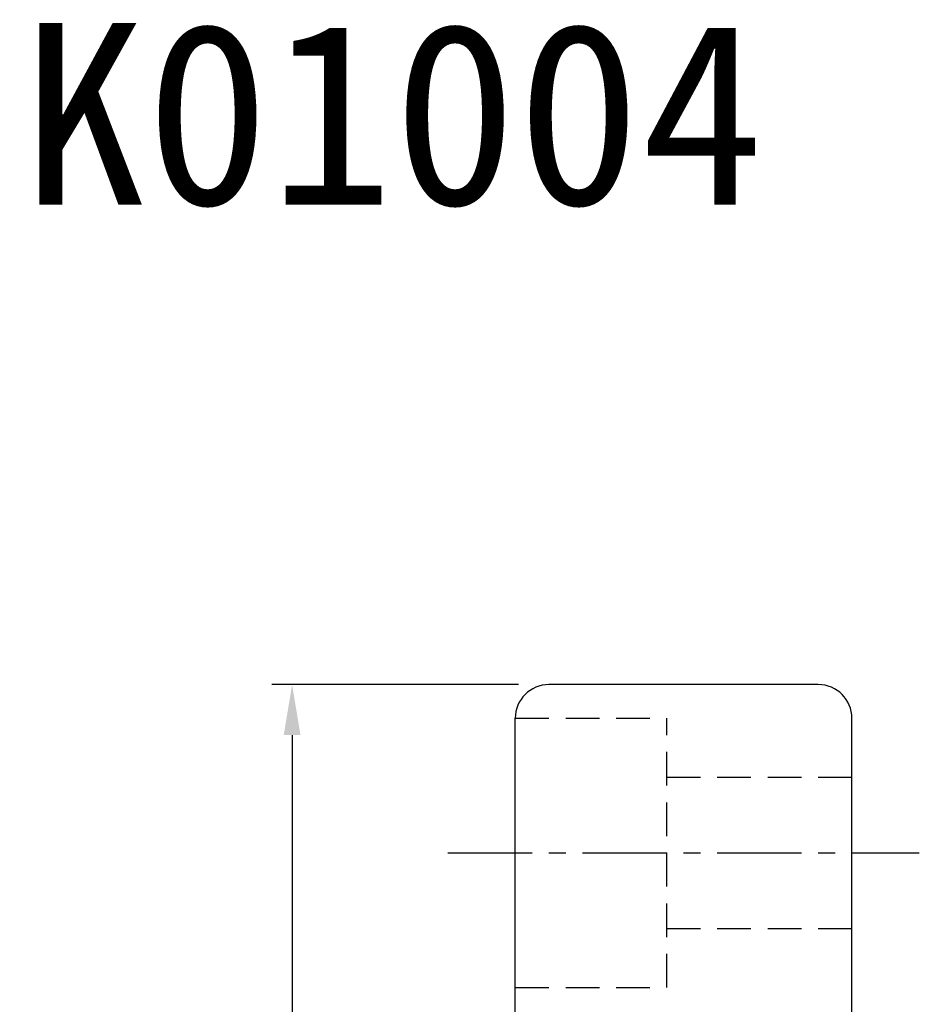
# Model space of a CAD drawing. Extents: x -456 to 346, y -296 to 220.
# Tile 62 of 62: x 46 to 72, y 68 to 98. Entities that reach past the tile are written whole.
import ezdxf

# ---------------------------------------------------------------- set-up
doc = ezdxf.new("R2010")
doc.units = 0
doc.header["$LTSCALE"] = 2
doc.header["$MEASUREMENT"] = 0
doc.header["$PDMODE"] = 2
doc.linetypes.add('CENTER', pattern=[2, 1.25, -0.25, 0.25, -0.25])
doc.linetypes.add('DASHED', pattern=[0.75, 0.5, -0.25])
doc.layers.get('DEFPOINTS').update_dxf_attribs({"linetype": 'CONTINUOUS'})
for name, color, linetype in [('CL', 1, 'CENTER'), ('DIM', 4, 'CONTINUOUS'), ('HID', 2, 'DASHED'), ('OUT', 3, 'CONTINUOUS')]:
    doc.layers.add(name, color=color, linetype=linetype)
doc.styles.add('DIM-7', font='SIMPLEX.shx', dxfattribs={"width": 0.7, "bigfont": 'chineset.shx'})
doc.styles.add('T', font='kaiu.ttf')
doc.dimstyles.new('CNS', dxfattribs={"dimtxt": 3.5, "dimasz": 2.5, "dimexe": 1, "dimexo": 1.5, "dimgap": 0.09, "dimtad": 0, "dimdsep": 46, "dimtxsty": 'DIM-7', "dimcen": 0.09, "dimclrd": 1, "dimclre": 1, "dimclrt": 4, "dimadec": 0, "dimazin": 0, "dimtfac": 1, "dimtix": 1, "dimtmove": 2, "dimatfit": 3, "dimfxl": 1, "dimtvp": 0.971429, "dimtolj": 1, "dimarcsym": 0})

# ---------------------------------------------------------------- blocks, each defined once
blk = doc.blocks.new('*D6')
at = {"layer": 'DEFPOINTS', "color": 0, "linetype": 'Continuous', "transparency": 16777216}
for p in [(61.299, 77.961), (53.671, 31.961), (61.299, 31.961)]:
    blk.add_point(p, dxfattribs=at)
at = {"layer": 'DIM', "color": 0, "linetype": 'Continuous', "lineweight": -2, "transparency": 16777216}
for p, q in [((60.399, 77.961), (53.071, 77.961)), ((53.671, 76.461), (53.671, 33.461)), ((60.399, 31.961), (53.071, 31.961))]:
    blk.add_line(p, q, dxfattribs=at)
at = {"layer": 'DIM', "color": 0, "linetype": 'Continuous', "transparency": 16777216}
for points in [[(53.421, 76.461), (53.921, 76.461), (53.671, 77.961)], [(53.421, 33.461), (53.921, 33.461), (53.671, 31.961)]]:
    blk.add_solid(points, dxfattribs=at)
at = {"layer": 'DIM', "color": 0, "linetype": 'Continuous', "transparency": 16777216, "insert": (52.141, 54.961), "char_height": 2.1, "attachment_point": 5, "rotation": 90, "style": 'DIM-7'}
blk.add_mtext('\\A1;%%C46', dxfattribs=at)

msp = doc.modelspace()

# ---------------------------------------------------------------- linework, layer by layer
at = {"layer": 'CL', "color": 0, "linetype": 'CENTER'}
msp.add_line((58.299, 72.961), (72.299, 72.961), dxfattribs=at)
at = {"layer": 'HID', "color": 0, "linetype": 'DASHED'}
for p, q in [((60.299, 76.961), (64.799, 76.961)), ((64.799, 68.961), (64.799, 76.961)), ((64.799, 75.211), (70.299, 75.211)), ((64.799, 70.711), (70.299, 70.711)), ((60.299, 68.961), (64.799, 68.961))]:
    msp.add_line(p, q, dxfattribs=at)
at = {"layer": 'OUT', "color": 0, "linetype": 'Continuous'}
for p, q in [((69.299, 77.961), (61.299, 77.961)), ((60.299, 32.961), (60.299, 76.961)), ((70.299, 32.961), (70.299, 76.961))]:
    msp.add_line(p, q, dxfattribs=at)
for centre, start, end in [((61.299, 76.961), 90, 180), ((69.299, 76.961), 0, 90)]:
    msp.add_arc(centre, 1, start, end, dxfattribs=at)

# ---------------------------------------------------------------- texts
at = {"layer": 'DIM', "color": 0, "linetype": 'Continuous', "insert": (38.306, 97.626), "char_height": 5.4, "width": 1062.42911, "attachment_point": 1, "style": 'T'}
msp.add_mtext('XSK01004', dxfattribs=at)

# ---------------------------------------------------------------- dimensions: what is measured, and where the dimension line sits
at = {"layer": 'DIM', "color": 0, "linetype": 'Continuous'}
dim = msp.add_linear_dim(base=(53.671, 31.961), p1=(61.299, 77.961), p2=(61.299, 31.961), angle=90, text='%%C<>', dimstyle='CNS', override={"dimscale": 0.6, "dimgap": 0.8, "dimtad": 1, "dimclrd": 0, "dimclre": 0, "dimclrt": 0, "dimtp": -0.009, "dimtm": 0.025, "dimtfac": 0.6, "dimtdec": 3, "dimtmove": 1}, dxfattribs=at)
dim.commit()
dim.dimension.update_dxf_attribs({"geometry": '*D6', "text_midpoint": (52.141, 54.961)})

doc.saveas('drawing.dxf')
